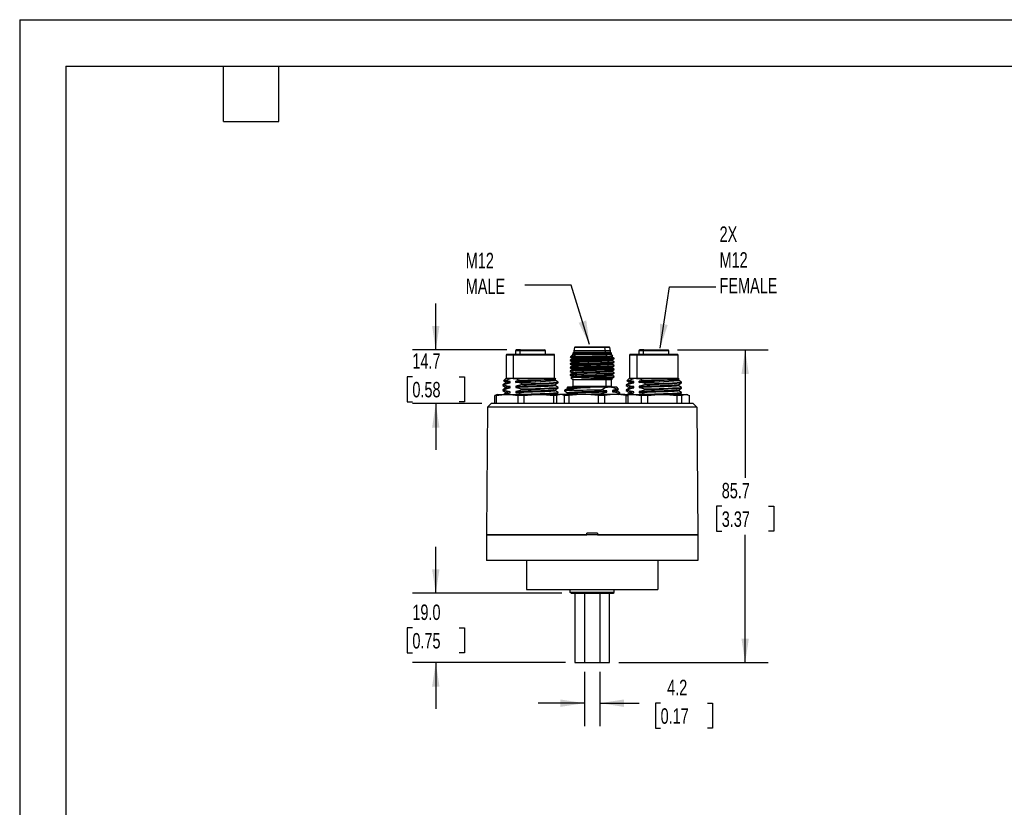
# Model space of a CAD drawing. Header units: millimetres. Extents: x 0 to 559, y 0 to 432.
# Tile 2 of 4: x 0 to 270, y 216 to 432. Entities that reach past the tile are written whole.
import ezdxf

# ---------------------------------------------------------------- set-up
doc = ezdxf.new("R2010")
doc.units = ezdxf.units.MM
doc.header["$LTSCALE"] = 2
doc.linetypes.add('CENTERX2', pattern=[20.32, 12.7, -2.54, 2.54, -2.54])
doc.layers.add('DIMENSIONS', color=140, linetype='Continuous', lineweight=25)
doc.layers.add('TEXT', color=140, linetype='Continuous', lineweight=25)
doc.styles.add('SLDTEXTSTYLE0', font='TXT', dxfattribs={"width": 0.7})
doc.dimstyles.new('SLDDIMSTYLE10', dxfattribs={"dimtxt": 0.18, "dimasz": 6.604, "dimexe": 0, "dimexo": 0.0625, "dimgap": 0, "dimtad": 0, "dimtih": 1, "dimtoh": 1, "dimdec": 0, "dimrnd": 1e-09, "dimzin": 0, "dimdsep": 46, "dimtxsty": 'Standard', "dimsah": 1, "dimcen": 0.09, "dimadec": 0, "dimazin": 0, "dimtfac": 6.604, "dimtdec": 0, "dimtofl": 0, "dimtmove": 0, "dimatfit": 3, "dimfxl": 0, "dimfrac": 2, "dimtolj": 1, "dimtzin": 0, "dimarcsym": 0})
doc.dimstyles.new('SLDDIMSTYLE6', dxfattribs={"dimtxt": 4.316016, "dimasz": 6.604, "dimexe": 0, "dimexo": 0.0625, "dimgap": 1.079004, "dimtad": 0, "dimtih": 1, "dimtoh": 1, "dimdec": 1, "dimrnd": 1e-09, "dimzin": 4, "dimdsep": 46, "dimtxsty": 'SLDTEXTSTYLE0', "dimsah": 1, "dimcen": 0.09, "dimadec": 0, "dimazin": 1, "dimtfac": 1, "dimtdec": 1, "dimtmove": 0, "dimatfit": 0, "dimfxl": 0, "dimfrac": 2, "dimtolj": 1, "dimtzin": 12, "dimarcsym": 0})
doc.dimstyles.new('SLDDIMSTYLE7', dxfattribs={"dimtxt": 4.316016, "dimasz": 6.604, "dimexe": 0, "dimexo": 0.0625, "dimgap": 1.079004, "dimtad": 0, "dimtih": 1, "dimtoh": 1, "dimdec": 1, "dimrnd": 1e-09, "dimzin": 12, "dimdsep": 46, "dimtxsty": 'SLDTEXTSTYLE0', "dimsah": 1, "dimcen": 0.09, "dimadec": 0, "dimazin": 3, "dimtfac": 1, "dimtdec": 1, "dimtmove": 0, "dimatfit": 0, "dimfxl": 0, "dimfrac": 2, "dimtolj": 1, "dimtzin": 12, "dimarcsym": 0})
doc.dimstyles.new('SLDDIMSTYLE9', dxfattribs={"dimtxt": 4.316016, "dimasz": 6.604, "dimexe": 0, "dimexo": 0.0625, "dimgap": 1.079004, "dimtad": 0, "dimtih": 1, "dimtoh": 1, "dimdec": 1, "dimrnd": 1e-09, "dimzin": 12, "dimdsep": 46, "dimtxsty": 'SLDTEXTSTYLE0', "dimsah": 1, "dimcen": 0.09, "dimadec": 0, "dimazin": 3, "dimtfac": 1, "dimtdec": 1, "dimtofl": 0, "dimtmove": 0, "dimatfit": 3, "dimfxl": 0, "dimfrac": 2, "dimtolj": 1, "dimtzin": 12, "dimarcsym": 0})

# ---------------------------------------------------------------- blocks, each defined once
blk = doc.blocks.new('_D_11')
at = {"layer": 'DIMENSIONS'}
for p, q in [((114.15, 341.27), (114.15, 353.97)), ((133.68, 341.27), (107.8, 341.27)), ((107.74, 333.92), (106.29, 333.92)), ((106.29, 333.92), (106.29, 327.06)), ((120.57, 333.92), (122.01, 333.92)), ((122.01, 333.92), (122.01, 327.06)), ((106.29, 327.06), (107.74, 327.06)), ((122.01, 327.06), (120.57, 327.06)), ((126.76, 326.57), (107.8, 326.57)), ((114.15, 326.57), (114.15, 313.87))]:
    blk.add_line(p, q, dxfattribs=at)
for points in [[(114.15, 341.27), (115.17, 347.87), (113.14, 347.87)], [(114.15, 326.57), (113.14, 319.97), (115.17, 319.97)]]:
    blk.add_solid(points, dxfattribs=at)
at = {"layer": 'DIMENSIONS', "char_height": 4.233, "attachment_point": 1, "style": 'SLDTEXTSTYLE0'}
for s, insert in [('14.7', (107.74, 340.34)), ('0.58', (107.74, 332.52))]:
    blk.add_mtext(s, dxfattribs=dict(at, insert=insert))
blk = doc.blocks.new('_D_12')
at = {"layer": 'DIMENSIONS'}
for p, q in [((154.93, 253.03), (154.93, 238.1)), ((159.18, 253.03), (159.18, 238.1)), ((154.93, 244.45), (142.23, 244.45)), ((159.18, 244.45), (169.99, 244.45)), ((175.83, 244.45), (174.39, 244.45)), ((174.39, 244.45), (174.39, 237.59)), ((188.66, 244.45), (190.11, 244.45)), ((190.11, 244.45), (190.11, 237.59)), ((174.39, 237.59), (175.83, 237.59)), ((190.11, 237.59), (188.66, 237.59))]:
    blk.add_line(p, q, dxfattribs=at)
for points in [[(154.93, 244.45), (148.32, 245.46), (148.32, 243.43)], [(159.18, 244.45), (165.78, 243.43), (165.78, 245.46)]]:
    blk.add_solid(points, dxfattribs=at)
at = {"layer": 'DIMENSIONS', "char_height": 4.233, "attachment_point": 1, "style": 'SLDTEXTSTYLE0'}
for s, insert in [('4.2', (177.63, 250.87)), ('0.17', (175.83, 243.04))]:
    blk.add_mtext(s, dxfattribs=dict(at, insert=insert))
blk = doc.blocks.new('_D_13')
at = {"layer": 'DIMENSIONS'}
for p, q in [((114.15, 274.57), (114.15, 287.27)), ((148.71, 274.57), (107.8, 274.57)), ((107.74, 265.07), (106.29, 265.07)), ((106.29, 265.07), (106.29, 258.21)), ((120.57, 265.07), (122.01, 265.07)), ((122.01, 265.07), (122.01, 258.21)), ((106.29, 258.21), (107.74, 258.21)), ((122.01, 258.21), (120.57, 258.21)), ((149.75, 255.57), (107.8, 255.57)), ((114.15, 255.57), (114.15, 242.87))]:
    blk.add_line(p, q, dxfattribs=at)
for points in [[(114.15, 274.57), (115.17, 281.17), (113.14, 281.17)], [(114.15, 255.57), (113.14, 248.97), (115.17, 248.97)]]:
    blk.add_solid(points, dxfattribs=at)
at = {"layer": 'DIMENSIONS', "char_height": 4.233, "attachment_point": 1, "style": 'SLDTEXTSTYLE0'}
for s, insert in [('19.0', (107.74, 271.49)), ('0.75', (107.74, 263.67))]:
    blk.add_mtext(s, dxfattribs=dict(at, insert=insert))
blk = doc.blocks.new('_D_14')
at = {"layer": 'DIMENSIONS'}
for p, q in [((180.43, 341.27), (205.38, 341.27)), ((199.03, 341.27), (199.03, 306.25)), ((192.61, 298.42), (191.16, 298.42)), ((191.16, 298.42), (191.16, 291.56)), ((205.44, 298.42), (206.89, 298.42)), ((206.89, 298.42), (206.89, 291.56)), ((191.16, 291.56), (192.61, 291.56)), ((199.03, 255.57), (199.03, 290.59)), ((206.89, 291.56), (205.44, 291.56)), ((164.35, 255.57), (205.38, 255.57))]:
    blk.add_line(p, q, dxfattribs=at)
for points in [[(199.03, 341.27), (198.01, 334.67), (200.04, 334.67)], [(199.03, 255.57), (200.04, 262.17), (198.01, 262.17)]]:
    blk.add_solid(points, dxfattribs=at)
at = {"layer": 'DIMENSIONS', "char_height": 4.233, "attachment_point": 1, "style": 'SLDTEXTSTYLE0'}
for s, insert in [('85.7', (192.61, 304.84)), ('3.37', (192.61, 297.02))]:
    blk.add_mtext(s, dxfattribs=dict(at, insert=insert))

msp = doc.modelspace()

# ---------------------------------------------------------------- linework, layer by layer
at = {"color": 7, "linetype": 'Continuous'}
for q in [(0.0049, 0.0053), (558.8049, 431.8053)]:
    msp.add_line((0.0049, 431.8053), q, dxfattribs=at)
for p, q in [((136.0168, 341.0704), (136.0168, 340.0704)), ((137.2177, 341.0704), (136.0168, 341.0704)), ((137.3617, 341.2704), (136.2329, 341.2704)), ((144.2168, 341.0704), (137.2177, 341.0704)), ((137.2177, 341.0704), (137.2177, 340.0704)), ((137.3617, 341.2704), (144.0118, 341.2704)), ((144.2168, 340.0704), (144.2168, 341.0704)), ((151.7521, 340.3704), (151.7521, 340.0704)), ((153.3044, 340.3704), (151.7521, 340.3704)), ((153.4459, 340.5704), (151.9521, 340.5704)), ((152.2002, 341.9053), (152.0521, 341.0704)), ((152.0521, 341.0704), (152.0521, 340.5704)), ((160.5876, 341.0704), (152.0521, 341.0704)), ((153.6213, 341.9053), (152.2002, 341.9053)), ((153.7605, 342.0704), (152.3971, 342.0704)), ((160.7998, 340.3704), (153.3044, 340.3704)), ((162.1521, 340.5704), (153.4459, 340.5704)), ((160.4829, 341.9053), (153.6213, 341.9053)), ((161.7071, 342.0704), (153.7605, 342.0704)), ((160.4829, 341.9053), (160.5876, 341.0704)), ((161.904, 341.9053), (160.4829, 341.9053)), ((160.5876, 341.0704), (160.5876, 340.5704)), ((162.0521, 341.0704), (160.5876, 341.0704)), ((160.7998, 340.3704), (160.7998, 340.0704)), ((162.3521, 340.3704), (160.7998, 340.3704)), ((162.0521, 341.0704), (161.904, 341.9053)), ((162.0521, 340.5704), (162.0521, 341.0704)), ((162.3521, 340.0704), (162.3521, 340.3704)), ((169.8874, 341.0704), (169.8874, 340.0704)), ((171.0883, 341.0704), (169.8874, 341.0704)), ((171.2323, 341.2704), (170.1035, 341.2704)), ((178.0874, 341.0704), (171.0883, 341.0704)), ((171.0883, 341.0704), (171.0883, 340.0704)), ((171.2323, 341.2704), (177.8824, 341.2704)), ((178.0874, 340.0704), (178.0874, 341.0704)), ((133.4668, 339.8704), (133.4668, 333.5704)), ((135.4145, 339.8704), (133.4668, 339.8704)), ((135.556, 340.0704), (133.6668, 340.0704)), ((135.4145, 339.8704), (135.4145, 333.5704)), ((146.7668, 339.8704), (135.4145, 339.8704)), ((146.5668, 340.0704), (135.556, 340.0704)), ((146.7668, 333.5704), (146.7668, 339.8704)), ((151.0521, 338.5078), (151.0521, 338.3829)), ((151.3873, 339.7055), (151.0762, 339.3945)), ((151.5984, 339.8182), (151.3851, 339.6947)), ((151.7521, 340.0704), (151.5934, 339.9117)), ((151.5934, 338.0719), (151.5934, 337.8243)), ((151.5936, 339.9117), (151.5936, 339.819)), ((151.5936, 339.0719), (151.5936, 338.8242)), ((160.7998, 340.0704), (151.7521, 340.0704)), ((153.1923, 338.9453), (152.8095, 338.6328)), ((152.8711, 339.4576), (153.1923, 339.1953)), ((153.1924, 339.1954), (153.1924, 338.9453)), ((160.7998, 340.0704), (161.121, 339.6161)), ((162.3521, 340.0704), (160.7998, 340.0704)), ((161.2947, 338.8828), (161.2947, 338.7579)), ((161.2947, 337.8829), (161.2947, 337.7579)), ((162.7272, 339.6953), (162.3521, 340.0704)), ((162.5017, 339.5611), (162.7111, 339.6821)), ((162.5106, 339.3189), (162.5106, 339.5663)), ((163.0483, 339.0135), (162.5106, 339.3243)), ((162.5107, 338.3187), (162.5107, 338.5665)), ((163.0521, 338.8829), (163.0521, 339.0078)), ((163.0521, 337.8829), (163.0521, 338.0079)), ((167.3374, 339.8704), (167.3374, 333.5704)), ((169.2852, 339.8704), (167.3374, 339.8704)), ((169.4266, 340.0704), (167.5374, 340.0704)), ((169.2852, 339.8704), (169.2852, 333.5704)), ((180.6374, 339.8704), (169.2852, 339.8704)), ((180.4374, 340.0704), (169.4266, 340.0704)), ((180.6374, 333.5704), (180.6374, 339.8704)), ((151.0521, 337.5078), (151.0521, 337.3829)), ((151.0521, 336.5078), (151.0521, 336.3829)), ((151.0521, 335.5079), (151.0521, 335.3829)), ((151.5934, 336.072), (151.5934, 335.8244)), ((151.5934, 335.0718), (151.5934, 334.8241)), ((151.5936, 337.0719), (151.5936, 336.8243)), ((161.2947, 336.8828), (161.2947, 336.7579)), ((161.2947, 335.8829), (161.2947, 335.7579)), ((162.5106, 336.3188), (162.5106, 336.5664)), ((162.5107, 337.3189), (162.5107, 337.5663)), ((162.5108, 335.3188), (162.5108, 335.5664)), ((163.0521, 336.8829), (163.0521, 337.0078)), ((163.0521, 335.8829), (163.0521, 336.0079)), ((163.0521, 334.8829), (163.0521, 335.0077)), ((133.4668, 333.5704), (132.7331, 332.8367)), ((132.738, 332.8199), (133.28, 332.5065)), ((133.28, 332.5151), (133.28, 332.1668)), ((134.5759, 332.6534), (133.3155, 332.8862)), ((133.4668, 333.5704), (135.4145, 333.5704)), ((134.5759, 332.3008), (134.5759, 332.6534)), ((135.4145, 333.5704), (135.3438, 333.4704)), ((135.4145, 333.5704), (146.7668, 333.5704)), ((136.3016, 332.7612), (136.1116, 332.7223)), ((136.1116, 332.3724), (136.1116, 332.7223)), ((137.166, 332.9953), (136.3016, 332.7612)), ((147.0501, 333.2871), (146.7668, 333.5704)), ((146.9404, 333.2039), (147.05, 333.2672)), ((146.9536, 332.8654), (146.9536, 333.2179)), ((147.7111, 332.4338), (146.9536, 332.8717)), ((147.7168, 332.2485), (147.7168, 332.4247)), ((151.0521, 334.5077), (151.0521, 334.3829)), ((151.2186, 333.6039), (151.7521, 333.0704)), ((151.5934, 334.0719), (151.5934, 333.8242)), ((151.7521, 333.0704), (151.7521, 331.3704)), ((160.7998, 333.0704), (151.7521, 333.0704)), ((160.7998, 333.0704), (160.912, 333.2291)), ((160.7998, 333.0704), (160.7998, 331.3704)), ((162.3521, 333.0704), (160.7998, 333.0704)), ((161.6375, 333.229), (160.912, 333.2291)), ((161.2738, 333.7408), (161.6145, 333.7704)), ((161.2738, 333.7408), (161.2947, 333.7704)), ((161.2947, 334.8827), (161.2947, 334.7579)), ((161.2947, 333.8827), (161.2947, 333.7704)), ((162.3521, 333.0704), (162.5592, 333.2775)), ((162.3521, 331.3704), (162.3521, 333.0704)), ((162.5108, 334.3189), (162.5108, 334.5664)), ((162.5108, 333.3187), (162.5108, 333.5664)), ((162.5538, 333.2996), (162.5108, 333.3244)), ((163.0521, 333.8829), (163.0521, 334.0077)), ((167.3374, 333.5704), (166.6038, 332.8367)), ((166.6086, 332.8199), (167.1506, 332.5065)), ((167.1506, 332.5151), (167.1506, 332.1668)), ((168.4465, 332.6534), (167.1861, 332.8862)), ((167.3374, 333.5704), (169.2852, 333.5704)), ((168.4465, 332.3008), (168.4465, 332.6534)), ((169.2852, 333.5704), (169.2144, 333.4704)), ((169.2852, 333.5704), (180.6374, 333.5704)), ((170.1722, 332.7612), (169.9822, 332.7223)), ((169.9822, 332.3724), (169.9822, 332.7223)), ((171.0366, 332.9953), (170.1722, 332.7612)), ((180.9207, 333.2871), (180.6374, 333.5704)), ((180.8111, 333.2039), (180.9206, 333.2672)), ((180.8242, 332.8654), (180.8242, 333.2179)), ((181.5817, 332.4338), (180.8242, 332.8717)), ((181.5874, 332.2485), (181.5874, 332.4247)), ((132.5168, 331.7198), (132.5168, 331.5435)), ((132.5168, 330.3098), (132.5168, 330.1335)), ((132.5302, 331.7198), (132.5213, 331.7275)), ((132.5302, 330.3098), (132.5213, 330.3175)), ((132.5219, 330.1248), (133.28, 329.6865)), ((132.5221, 331.5348), (133.2801, 331.0965)), ((133.296, 332.176), (132.5225, 331.7288)), ((133.296, 330.766), (132.5225, 330.3188)), ((132.8743, 331.6126), (132.8743, 331.7889)), ((132.8743, 330.2026), (132.8743, 330.3788)), ((133.28, 329.6951), (133.28, 329.3457)), ((133.2801, 331.1051), (133.2801, 330.7568)), ((134.5759, 330.8908), (134.5759, 331.2433)), ((134.5759, 329.4808), (134.5759, 329.8334)), ((136.1118, 331.3149), (136.1118, 330.9624)), ((136.1118, 329.905), (136.1118, 329.5524)), ((137.8134, 332.0031), (137.8134, 331.8269)), ((137.8134, 330.5931), (137.8134, 330.4169)), ((146.9381, 331.7926), (147.7116, 332.2398)), ((146.9381, 330.3826), (147.7117, 330.8298)), ((146.9535, 330.0433), (146.9535, 330.3915)), ((147.711, 329.6138), (146.9535, 330.0518)), ((146.9536, 331.4533), (146.9536, 331.8015)), ((147.711, 331.0238), (146.9536, 331.4618)), ((147.7168, 330.8385), (147.7168, 331.0148)), ((147.7168, 329.4284), (147.7168, 329.6047)), ((150.2231, 330.66), (149.4499, 330.2127)), ((149.4521, 330.2247), (149.4521, 330.0336)), ((149.4579, 330.0248), (150.2153, 329.5869)), ((149.4606, 330.2204), (151.6781, 330.2204)), ((149.4676, 330.2154), (149.4606, 330.2204)), ((150.2153, 331.0052), (150.2153, 330.6554)), ((150.2153, 329.5951), (150.2153, 329.2468)), ((150.3021, 331.0704), (150.2316, 330.9999)), ((161.8251, 331.0704), (150.3021, 331.0704)), ((151.9385, 330.2206), (151.6781, 330.2204)), ((151.7521, 331.3704), (153.3044, 331.3704)), ((153.3044, 331.3704), (160.7998, 331.3704)), ((160.7998, 331.3704), (162.3521, 331.3704)), ((161.0571, 329.7333), (161.0571, 330.086)), ((163.8021, 331.0704), (161.8251, 331.0704)), ((163.8393, 330.4939), (162.593, 330.1576)), ((162.593, 330.1576), (162.593, 329.8049)), ((164.3126, 330.5599), (163.8021, 331.0704)), ((163.8736, 330.283), (164.3129, 330.537)), ((163.8888, 329.9432), (163.8888, 330.2918)), ((164.6468, 329.5135), (163.8888, 329.9518)), ((166.3874, 331.7198), (166.3874, 331.5435)), ((166.3874, 330.3098), (166.3874, 330.1335)), ((166.4008, 331.7198), (166.392, 331.7275)), ((166.4008, 330.3098), (166.392, 330.3175)), ((166.3926, 330.1248), (167.1507, 329.6865)), ((166.3927, 331.5348), (167.1507, 331.0965)), ((167.1666, 332.176), (166.3932, 331.7288)), ((167.1667, 330.766), (166.3932, 330.3188)), ((166.7449, 331.6126), (166.7449, 331.7889)), ((166.7449, 330.2026), (166.7449, 330.3788)), ((167.1507, 331.1051), (167.1507, 330.7568)), ((167.1507, 329.6951), (167.1507, 329.3457)), ((168.4465, 330.8908), (168.4465, 331.2433)), ((168.4465, 329.4808), (168.4465, 329.8334)), ((169.9824, 331.3149), (169.9824, 330.9624)), ((169.9824, 329.905), (169.9824, 329.5524)), ((171.684, 332.0031), (171.684, 331.8269)), ((171.684, 330.5931), (171.684, 330.4169)), ((180.8087, 331.7926), (181.5822, 332.2398)), ((180.8087, 330.3826), (181.5823, 330.8298)), ((180.8241, 330.0433), (180.8241, 330.3915)), ((181.5816, 329.6138), (180.8241, 330.0518)), ((180.8242, 331.4533), (180.8242, 331.8015)), ((181.5817, 331.0238), (180.8242, 331.4618)), ((181.5874, 330.8385), (181.5874, 331.0148)), ((181.5874, 329.4284), (181.5874, 329.6047)), ((130.7993, 328.9784), (130.3253, 328.8158)), ((130.7526, 328.8158), (130.3253, 328.8158)), ((130.3253, 326.5704), (130.3253, 328.8158)), ((130.7526, 328.8158), (130.7526, 326.5704)), ((131.1168, 329.0704), (130.7976, 328.9849)), ((131.1168, 329.0704), (133.7528, 329.0704)), ((133.3057, 329.3605), (132.8287, 329.0846)), ((133.1297, 329.0704), (134.5759, 329.4808)), ((133.7528, 329.0704), (142.4462, 329.0704)), ((138.3478, 328.8158), (136.753, 328.8158)), ((136.753, 326.5704), (136.753, 328.8158)), ((137.8134, 329.1831), (137.8134, 329.0704)), ((138.3478, 328.8158), (138.3478, 326.5704)), ((142.4462, 329.0704), (148.0521, 329.0704)), ((146.5445, 326.5704), (146.5445, 328.8158)), ((147.2838, 328.8158), (146.5445, 328.8158)), ((147.141, 329.3406), (146.7084, 329.0704)), ((147.0871, 329.0592), (147.7048, 329.4164)), ((147.2606, 328.8158), (147.2606, 326.5704)), ((148.0521, 329.0704), (147.7325, 328.9847)), ((148.3588, 329.0704), (148.0521, 329.0704)), ((154.7227, 329.0704), (148.3588, 329.0704)), ((150.6244, 328.8158), (149.4569, 328.8158)), ((149.4569, 326.5704), (149.4569, 328.8158)), ((150.2307, 329.2557), (149.9187, 329.0753)), ((150.6244, 328.8158), (150.6244, 326.5704)), ((163.4161, 329.0704), (154.7227, 329.0704)), ((158.8211, 326.5704), (158.8211, 328.8158)), ((160.4159, 328.8158), (158.8211, 328.8158)), ((159.3555, 329.0704), (159.3555, 329.2213)), ((160.4159, 328.8158), (160.4159, 326.5704)), ((166.0521, 329.0704), (163.4161, 329.0704)), ((164.2946, 329.2595), (163.8011, 329.0704)), ((164.1515, 329.0663), (164.6245, 329.341)), ((164.2946, 329.4356), (164.2946, 329.2595)), ((164.6521, 329.3286), (164.6521, 329.5047)), ((166.3717, 328.9847), (166.0521, 329.0704)), ((166.0521, 329.0704), (167.6235, 329.0704)), ((166.2733, 329.0111), (167.6235, 329.0704)), ((166.3695, 328.9766), (166.8436, 328.8158)), ((166.4163, 326.5704), (166.4163, 328.8158)), ((166.4163, 328.8158), (166.8436, 328.8158)), ((167.1763, 329.3605), (166.6993, 329.0846)), ((166.8436, 328.8158), (166.8436, 326.5704)), ((167.0003, 329.0704), (168.4465, 329.4808)), ((167.6235, 329.0704), (176.3168, 329.0704)), ((172.2184, 328.8158), (170.6237, 328.8158)), ((170.6237, 326.5704), (170.6237, 328.8158)), ((171.684, 329.1831), (171.684, 329.0704)), ((172.2184, 328.8158), (172.2184, 326.5704)), ((176.3168, 329.0704), (182.6807, 329.0704)), ((180.4151, 326.5704), (180.4151, 328.8158)), ((181.5826, 328.8158), (180.4151, 328.8158)), ((181.0116, 329.3406), (180.579, 329.0704)), ((180.9577, 329.0592), (181.5754, 329.4164)), ((181.5826, 328.8158), (181.5826, 326.5704)), ((182.6807, 329.0704), (182.9874, 329.0704)), ((183.3066, 328.9849), (182.9874, 329.0704)), ((183.7789, 326.5704), (183.7789, 328.8158)), ((128.2965, 325.5704), (128.0556, 291.0704)), ((129.3034, 326.5704), (128.2965, 325.5704)), ((185.8078, 325.5704), (128.2965, 325.5704)), ((184.8008, 326.5704), (129.3034, 326.5704)), ((184.8008, 326.5704), (185.8078, 325.5704)), ((185.8078, 325.5704), (186.0521, 290.5704)), ((128.0521, 290.5704), (128.0521, 283.5704)), ((186.0521, 290.5704), (128.0521, 290.5704)), ((128.0556, 291.0704), (128.0944, 291.0704)), ((128.0944, 291.0704), (128.0909, 290.5704)), ((128.0909, 290.5704), (155.5521, 290.5704)), ((158.5521, 291.0704), (155.5521, 291.0704)), ((155.5521, 290.5704), (155.5521, 291.0704)), ((158.5521, 291.0704), (158.5521, 290.5704)), ((158.5521, 290.5704), (186.0521, 290.5704)), ((186.0521, 290.5704), (186.0521, 283.5704)), ((186.0521, 283.5704), (128.0521, 283.5704)), ((139.0521, 283.5704), (139.0521, 275.5704)), ((175.0521, 283.5704), (175.0521, 275.5704)), ((139.0521, 275.5704), (175.0521, 275.5704)), ((151.0521, 274.7704), (151.0521, 275.5704)), ((163.0521, 274.7704), (163.0521, 275.5704)), ((163.0521, 274.7704), (151.0521, 274.7704)), ((151.2521, 274.5704), (151.0521, 274.7704)), ((151.2521, 274.5704), (162.8521, 274.5704)), ((152.2896, 274.5704), (152.2896, 255.5704)), ((154.9278, 274.5704), (154.9278, 255.5704)), ((159.1764, 274.5704), (159.1764, 255.5704)), ((161.8146, 255.5704), (161.8146, 274.5704)), ((162.8521, 274.5704), (163.0521, 274.7704)), ((152.2896, 255.5704), (154.9278, 255.5704)), ((154.9278, 255.5704), (159.1764, 255.5704)), ((159.1764, 255.5704), (161.8146, 255.5704))]:
    msp.add_line(p, q)
at = {"flags": 128}
for points in [[(151.0501, 339.3818), (151.3242, 339.2233), (151.5936, 339.0675)], [(151.0836, 338.3744), (151.0521, 338.3829), (151.1674, 338.4142), (151.5088, 338.4454), (152.0633, 338.4767), (152.8095, 338.5079)], [(151.6017, 337.8291), (151.3274, 337.6705), (151.0531, 337.512)], [(151.0573, 338.3764), (151.3316, 338.2178), (151.5934, 338.0665)], [(151.6075, 338.8323), (151.3335, 338.6738), (151.0593, 338.5153)], [(152.4667, 339.9116), (151.9904, 339.8814), (151.6959, 339.8512), (151.5935, 339.821), (151.5952, 339.8205)], [(162.4982, 338.5636), (162.4058, 338.5391), (162.1449, 338.5118), (161.7341, 338.4845), (161.1854, 338.4571), (160.5149, 338.4298), (159.7427, 338.4024), (158.891, 338.3751), (157.9853, 338.3477), (157.0521, 338.3204), (156.1189, 338.293), (155.2132, 338.2657), (154.3615, 338.2384), (153.5893, 338.211), (152.9187, 338.1837), (152.3702, 338.1563), (151.9591, 338.129), (151.6985, 338.1016), (151.595, 338.0743), (151.6033, 338.0704)], [(151.6119, 339.9117), (151.6046, 339.9117), (151.7419, 339.9117), (152.032, 339.9117), (152.4666, 339.9117)], [(162.501, 338.3203), (162.509, 338.3165), (162.4058, 338.2891), (162.1449, 338.2618), (161.7341, 338.2345), (161.1854, 338.2071), (160.5149, 338.1798), (159.7427, 338.1524), (158.891, 338.1251), (157.9853, 338.0977), (157.0521, 338.0704), (156.1189, 338.043), (155.2132, 338.0157), (154.3615, 337.9884), (153.5893, 337.961), (152.9187, 337.9337), (152.3702, 337.9063), (151.9591, 337.879), (151.6985, 337.8516), (151.6058, 337.8271)], [(161.2947, 338.8828), (160.3855, 338.8516), (159.3482, 338.8203), (158.2226, 338.7891), (157.0521, 338.7578), (155.8816, 338.7266), (154.756, 338.6953), (153.7187, 338.6641), (152.8095, 338.6328)], [(161.2947, 338.7579), (160.3855, 338.7267), (159.3482, 338.6954), (158.2226, 338.6642), (157.0521, 338.6329), (155.8816, 338.6017), (154.756, 338.5704), (153.7187, 338.5392), (152.8095, 338.5079)], [(152.8095, 337.6328), (153.7187, 337.6641), (154.756, 337.6954), (155.8816, 337.7266), (157.0521, 337.7579), (158.2226, 337.7891), (159.3482, 337.8204), (160.3855, 337.8516), (161.2947, 337.8829)], [(152.8095, 337.5079), (153.7187, 337.5392), (154.756, 337.5704), (155.8816, 337.6017), (157.0521, 337.6329), (158.2226, 337.6642), (159.3482, 337.6954), (160.3855, 337.7267), (161.2947, 337.7579)], [(161.121, 339.6161), (160.26, 339.5963), (159.2693, 339.5765), (158.1863, 339.5566), (157.0521, 339.5368), (155.9102, 339.517), (154.8045, 339.4972), (153.7781, 339.4774), (152.8711, 339.4576)], [(162.4868, 339.3204), (162.4936, 339.3077), (162.314, 339.2775), (161.946, 339.2473), (161.402, 339.2171), (160.7021, 339.1869), (159.8711, 339.1567), (158.939, 339.1265), (157.9392, 339.0963), (156.9074, 339.0661), (155.881, 339.0359), (154.8965, 339.0057), (153.9895, 338.9755), (153.1923, 338.9453)], [(163.0239, 339.0155), (163.0521, 339.0078), (162.9368, 338.9766), (162.5954, 338.9453), (162.0409, 338.9141), (161.2947, 338.8828)], [(161.2947, 337.8829), (162.0409, 337.9141), (162.5954, 337.9454), (162.9368, 337.9766), (163.0521, 338.0079), (163.0208, 338.0164)], [(162.5015, 337.561), (162.7758, 337.7196), (163.0502, 337.8781)], [(162.5023, 338.5616), (162.7766, 338.7202), (163.0509, 338.8788)], [(163.047, 338.0144), (162.7728, 338.1729), (162.5107, 338.3244)], [(151.0796, 337.3755), (151.0521, 337.3829), (151.1674, 337.4142), (151.5088, 337.4454), (152.0633, 337.4767), (152.8095, 337.5079)], [(151.0748, 336.3767), (151.0521, 336.3829), (151.1674, 336.4142), (151.5088, 336.4454), (152.0633, 336.4767), (152.8095, 336.5079)], [(152.8095, 335.5079), (152.0633, 335.4766), (151.5088, 335.4454), (151.1674, 335.4141), (151.0521, 335.3829), (151.0806, 335.3752)], [(151.6018, 336.8291), (151.3276, 336.6705), (151.0533, 336.512)], [(151.0533, 336.3787), (151.3276, 336.2202), (151.5934, 336.0665)], [(151.6036, 335.8303), (151.3636, 335.6916), (151.0551, 335.5133)], [(151.0554, 337.3774), (151.3639, 337.1991), (151.5936, 337.0663)], [(151.0558, 335.3771), (151.3301, 335.2186), (151.5934, 335.0664)], [(162.4867, 336.5622), (162.4304, 336.5431), (162.1916, 336.5157), (161.8016, 336.4884), (161.2717, 336.461), (160.6175, 336.4337), (159.8584, 336.4063), (159.0166, 336.379), (158.1171, 336.3516), (157.1861, 336.3243), (156.2512, 336.297), (155.3399, 336.2696), (154.4789, 336.2423), (153.6938, 336.2149), (153.0075, 336.1876), (152.4405, 336.1602), (152.0089, 336.1329), (151.7262, 336.1056), (151.6, 336.0782), (151.6098, 336.0705)], [(162.5106, 336.3204), (162.5106, 336.3204), (162.4304, 336.293), (162.1916, 336.2657), (161.8016, 336.2383), (161.2717, 336.211), (160.6175, 336.1836), (159.8584, 336.1563), (159.0166, 336.129), (158.1171, 336.1016), (157.1861, 336.0743), (156.2512, 336.0469), (155.3398, 336.0196), (154.4789, 335.9922), (153.6938, 335.9649), (153.0075, 335.9376), (152.4404, 335.9102), (152.0089, 335.8829), (151.7262, 335.8555), (151.6009, 335.8284)], [(151.621, 335.0703), (151.6011, 335.0788), (151.8294, 335.1173), (152.3624, 335.1559), (153.169, 335.1944), (154.2021, 335.2329), (155.4015, 335.2715), (156.6972, 335.31), (158.0136, 335.3486), (159.2739, 335.3871), (160.4046, 335.4256), (161.3397, 335.4642), (162.0247, 335.5027), (162.4196, 335.5412), (162.4654, 335.5628)], [(162.48, 335.3203), (162.4909, 335.3067), (162.2633, 335.272), (161.7889, 335.2374), (161.0921, 335.2028), (160.2039, 335.1681), (159.1678, 335.1335), (158.0315, 335.0989), (156.8491, 335.0643), (155.6765, 335.0296), (154.5683, 334.995), (153.5779, 334.9604), (152.7506, 334.9257), (152.1268, 334.8911), (151.7347, 334.8565), (151.6136, 334.8267)], [(162.491, 337.3205), (162.4845, 337.3048), (162.3129, 337.2774), (161.9867, 337.2501), (161.5149, 337.2227), (160.912, 337.1954), (160.1952, 337.168), (159.386, 337.1407), (158.508, 337.1133), (157.5871, 337.086), (156.6506, 337.0587), (155.7257, 337.0313), (154.8401, 337.004), (154.0194, 336.9766), (153.2882, 336.9493), (152.6677, 336.9219), (152.1764, 336.8946), (151.8285, 336.8672), (151.6345, 336.8399), (151.6185, 336.8271)], [(152.8095, 336.6328), (153.7187, 336.6641), (154.756, 336.6953), (155.8816, 336.7266), (157.0521, 336.7578), (158.2226, 336.7891), (159.3482, 336.8203), (160.3855, 336.8516), (161.2947, 336.8828)], [(152.8095, 336.5079), (153.7187, 336.5392), (154.756, 336.5704), (155.8816, 336.6017), (157.0521, 336.6329), (158.2226, 336.6642), (159.3482, 336.6954), (160.3855, 336.7267), (161.2947, 336.7579)], [(161.2947, 335.8829), (160.3855, 335.8516), (159.3482, 335.8204), (158.2226, 335.7891), (157.0521, 335.7579), (155.8816, 335.7266), (154.756, 335.6954), (153.7187, 335.6641), (152.8095, 335.6329)], [(161.2947, 335.7579), (160.3855, 335.7266), (159.3482, 335.6954), (158.2226, 335.6641), (157.0521, 335.6329), (155.8816, 335.6016), (154.756, 335.5704), (153.7187, 335.5391), (152.8095, 335.5079)], [(161.2947, 336.8828), (162.0409, 336.9141), (162.5954, 336.9453), (162.9368, 336.9766), (163.0521, 337.0078), (163.0203, 337.0165)], [(163.0242, 336.0154), (163.0521, 336.0079), (162.9368, 335.9766), (162.5954, 335.9454), (162.0409, 335.9141), (161.2947, 335.8829)], [(161.2947, 334.8827), (162.0409, 334.914), (162.5954, 334.9452), (162.9368, 334.9765), (163.0521, 335.0077), (163.0231, 335.0156)], [(162.5001, 336.5603), (162.7743, 336.7188), (163.0487, 336.8774)], [(162.5014, 335.561), (162.7756, 335.7195), (163.0498, 335.878)], [(163.0487, 336.0134), (162.7743, 336.172), (162.5106, 336.3244)], [(163.0466, 337.0145), (162.7723, 337.1731), (162.5107, 337.3242)], [(163.0483, 335.0135), (162.774, 335.1721), (162.5108, 335.3242)], [(132.7383, 332.8316), (132.7368, 332.8363), (132.8321, 332.8529), (133.026, 332.8696), (133.3155, 332.8862)], [(132.8743, 331.7889), (133.7501, 332.1026), (134.5759, 332.3008)], [(135.3438, 333.4704), (136.2693, 333.3444), (137.166, 332.9953)], [(137.166, 332.9953), (138.2785, 333.0184), (139.4322, 333.0415), (140.5966, 333.0647), (141.7408, 333.0878), (142.8348, 333.1109), (143.8503, 333.134), (144.7609, 333.1572), (145.5433, 333.1803), (146.1778, 333.2034), (146.6486, 333.2266), (146.9445, 333.2497), (147.0587, 333.2728), (147.0415, 333.2786)], [(151.0798, 334.3754), (151.0521, 334.3829), (151.1674, 334.4141), (151.5088, 334.4454), (152.0633, 334.4766), (152.8095, 334.5079)], [(151.6012, 334.8287), (151.3271, 334.6702), (151.0529, 334.5117)], [(151.0554, 334.3773), (151.3297, 334.2188), (151.5934, 334.0664)], [(151.6068, 333.832), (151.3327, 333.6735), (151.2406, 333.6202)], [(151.6159, 334.0704), (151.598, 334.0769), (151.8106, 334.1154), (152.329, 334.154), (153.123, 334.1925), (154.1462, 334.231), (155.3389, 334.2696), (156.6315, 334.3081), (157.9487, 334.3466), (159.2136, 334.3852), (160.3524, 334.4237), (161.2987, 334.4622), (161.9972, 334.5008), (162.4072, 334.5393), (162.4666, 334.5628)], [(162.4787, 334.3203), (162.4766, 334.3024), (162.2181, 334.2678), (161.7148, 334.2331), (160.9926, 334.1985), (160.0839, 334.1639), (159.0326, 334.1293), (157.8879, 334.0946), (156.7035, 334.06), (155.536, 334.0254), (154.4395, 333.9907), (153.4667, 333.9561), (152.6625, 333.9215), (152.0656, 333.8869), (151.7037, 333.8522), (151.6334, 333.83)], [(152.8095, 334.6327), (153.7187, 334.664), (154.756, 334.6952), (155.8816, 334.7265), (157.0521, 334.7577), (158.2226, 334.789), (159.3482, 334.8202), (160.3855, 334.8515), (161.2947, 334.8827)], [(161.2947, 334.7579), (160.3855, 334.7266), (159.3482, 334.6954), (158.2226, 334.6641), (157.0521, 334.6329), (155.8816, 334.6016), (154.756, 334.5704), (153.7187, 334.5391), (152.8095, 334.5079)], [(157.5229, 333.7703), (156.233, 333.7485), (154.9905, 333.7267), (153.8526, 333.7049), (152.8712, 333.6831)], [(154.0906, 333.2291), (154.8832, 333.2931), (155.7582, 333.357), (156.6914, 333.421), (157.6566, 333.485), (158.6259, 333.5489), (159.5707, 333.6129), (160.4625, 333.6768), (161.2738, 333.7408)], [(160.912, 333.2291), (160.204, 333.2291), (159.4052, 333.2291), (158.5388, 333.2291), (157.6295, 333.2291), (156.7037, 333.2291), (155.7878, 333.2291), (154.9084, 333.2291), (154.0906, 333.2291)], [(161.2947, 333.7704), (160.4828, 333.7704), (159.564, 333.7703), (158.567, 333.7703), (157.5229, 333.7703)], [(161.2947, 333.8827), (162.0409, 333.914), (162.5954, 333.9452), (162.9368, 333.9765), (163.0521, 334.0077), (163.0252, 334.015)], [(161.6145, 333.7704), (161.4388, 333.7704), (161.2947, 333.7704)], [(162.5499, 333.2868), (162.5509, 333.2804), (162.3956, 333.2633), (162.0879, 333.2461), (161.6375, 333.229)], [(162.5007, 333.5605), (162.7748, 333.719), (163.049, 333.8775)], [(162.5012, 334.5609), (162.7754, 334.7194), (163.0496, 334.8779)], [(163.0495, 334.013), (162.7752, 334.1715), (162.5108, 334.3244)], [(166.6089, 332.8316), (166.6075, 332.8363), (166.7028, 332.8529), (166.8967, 332.8696), (167.1861, 332.8862)], [(166.7449, 331.7889), (167.6207, 332.1026), (168.4465, 332.3008)], [(169.2144, 333.4704), (170.14, 333.3444), (171.0367, 332.9953)], [(171.0367, 332.9953), (172.1491, 333.0184), (173.3029, 333.0415), (174.4672, 333.0647), (175.6114, 333.0878), (176.7054, 333.1109), (177.7209, 333.134), (178.6315, 333.1572), (179.4139, 333.1803), (180.0484, 333.2034), (180.5193, 333.2266), (180.8151, 333.2497), (180.9293, 333.2728), (180.9121, 333.2786)], [(132.8743, 331.6126), (132.628, 331.582), (132.5213, 331.5513), (132.5302, 331.5435)], [(132.8743, 330.2026), (132.628, 330.1719), (132.5213, 330.1413), (132.5302, 330.1335)], [(132.5351, 331.7315), (132.628, 331.7582), (132.8743, 331.7889)], [(132.5351, 330.3215), (132.628, 330.3482), (132.8743, 330.3788)], [(134.5759, 331.2433), (133.7449, 331.3697), (132.8743, 331.6126)], [(132.8743, 330.3788), (133.7501, 330.6926), (134.5759, 330.8908)], [(134.5759, 329.8334), (133.7455, 329.9596), (132.8743, 330.2026)], [(137.8134, 331.8269), (136.8675, 331.4922), (136.1118, 331.3149)], [(136.1118, 331.3149), (137.1464, 331.3545), (138.2731, 331.3941), (139.4571, 331.4337), (140.6616, 331.4733), (141.8491, 331.5129), (142.9829, 331.5525), (144.0277, 331.592), (144.9511, 331.6316), (145.7245, 331.6712), (146.3238, 331.7108), (146.7305, 331.7504), (146.9318, 331.79), (146.9304, 331.7952)], [(146.9272, 331.4555), (146.9318, 331.4375), (146.7304, 331.3979), (146.3238, 331.3583), (145.7245, 331.3187), (144.9511, 331.2791), (144.0277, 331.2395), (142.9829, 331.1999), (141.8491, 331.1604), (140.6616, 331.1208), (139.4571, 331.0812), (138.2731, 331.0416), (137.1463, 331.002), (136.1118, 330.9624)], [(136.1118, 330.9624), (136.9424, 330.8361), (137.8134, 330.5931)], [(137.8134, 330.4169), (136.9377, 330.1033), (136.1118, 329.905)], [(136.1118, 329.905), (137.1463, 329.9446), (138.2731, 329.9841), (139.4571, 330.0237), (140.6616, 330.0633), (141.8491, 330.1029), (142.9829, 330.1425), (144.0277, 330.1821), (144.9511, 330.2217), (145.7246, 330.2613), (146.3238, 330.3008), (146.7305, 330.3404), (146.9319, 330.38), (146.9306, 330.3852)], [(146.9272, 330.0454), (146.9319, 330.0275), (146.7305, 329.9879), (146.3238, 329.9483), (145.7245, 329.9087), (144.9511, 329.8691), (144.0277, 329.8295), (142.9829, 329.79), (141.8491, 329.7504), (140.6616, 329.7108), (139.4571, 329.6712), (138.2731, 329.6316), (137.1464, 329.592), (136.1118, 329.5524)], [(136.1118, 329.5524), (136.9425, 329.4261), (137.8134, 329.1831)], [(156.4644, 330.9836), (155.5736, 330.954), (154.7085, 330.9243), (153.884, 330.8947), (153.1147, 330.8651), (152.4137, 330.8355), (151.7935, 330.8059), (151.2644, 330.7763), (150.8361, 330.7467), (150.5156, 330.7171), (150.3089, 330.6875), (150.2191, 330.6579), (150.2197, 330.6573)], [(161.0571, 329.7333), (160.0225, 329.6937), (158.8958, 329.6542), (157.7118, 329.6146), (156.5073, 329.575), (155.3198, 329.5354), (154.186, 329.4958), (153.1412, 329.4562), (152.2178, 329.4166), (151.4444, 329.377), (150.8451, 329.3374), (150.4384, 329.2979), (150.237, 329.2583), (150.2384, 329.253)], [(150.2417, 329.5929), (150.2371, 329.6109), (150.4384, 329.6505), (150.8451, 329.6901), (151.4444, 329.7297), (152.2178, 329.7693), (153.1412, 329.8089), (154.186, 329.8485), (155.3198, 329.888), (156.5073, 329.9276), (157.7118, 329.9672), (158.8958, 330.0068), (160.0225, 330.0464), (161.0571, 330.086)], [(150.2478, 330.9837), (150.2571, 330.9837), (150.5346, 330.9837), (151.0625, 330.9837), (151.8205, 330.9837), (152.7796, 330.9836), (153.9028, 330.9836), (155.147, 330.9836), (156.4644, 330.9836)], [(151.9386, 330.2205), (152.7589, 330.2399), (153.6541, 330.2592), (154.6075, 330.2785), (155.601, 330.2978), (156.6161, 330.3172), (157.6341, 330.3365), (158.6361, 330.3558), (159.6037, 330.3752)], [(159.3555, 329.2213), (160.2311, 329.535), (161.0571, 329.7333)], [(161.0571, 330.086), (160.3429, 330.188), (159.6037, 330.3752)], [(162.593, 329.8049), (163.424, 329.6785), (164.2946, 329.4356)], [(164.3105, 330.5411), (164.3138, 330.5382), (164.1632, 330.5161), (163.8393, 330.4939)], [(166.7449, 331.6126), (166.4986, 331.582), (166.392, 331.5513), (166.4008, 331.5435)], [(166.7449, 330.2026), (166.4986, 330.1719), (166.392, 330.1413), (166.4008, 330.1335)], [(166.4057, 331.7315), (166.4986, 331.7582), (166.7449, 331.7889)], [(166.4057, 330.3215), (166.4986, 330.3482), (166.7449, 330.3788)], [(168.4465, 331.2433), (167.6155, 331.3697), (166.7449, 331.6126)], [(166.7449, 330.3788), (167.6207, 330.6926), (168.4465, 330.8908)], [(168.4465, 329.8334), (167.6161, 329.9596), (166.7449, 330.2026)], [(171.684, 331.8269), (170.7381, 331.4922), (169.9824, 331.3149)], [(169.9824, 331.3149), (171.017, 331.3545), (172.1437, 331.3941), (173.3277, 331.4337), (174.5322, 331.4733), (175.7197, 331.5129), (176.8535, 331.5525), (177.8983, 331.592), (178.8218, 331.6316), (179.5951, 331.6712), (180.1944, 331.7108), (180.6011, 331.7504), (180.8024, 331.79), (180.801, 331.7952)], [(180.7979, 331.4555), (180.8025, 331.4375), (180.6011, 331.3979), (180.1944, 331.3583), (179.5952, 331.3187), (178.8218, 331.2791), (177.8983, 331.2395), (176.8535, 331.1999), (175.7197, 331.1604), (174.5322, 331.1208), (173.3277, 331.0812), (172.1437, 331.0416), (171.017, 331.002), (169.9824, 330.9624)], [(169.9824, 330.9624), (170.813, 330.8361), (171.684, 330.5931)], [(171.684, 330.4169), (170.8083, 330.1033), (169.9824, 329.905)], [(169.9824, 329.905), (171.0169, 329.9446), (172.1437, 329.9841), (173.3277, 330.0237), (174.5322, 330.0633), (175.7197, 330.1029), (176.8535, 330.1425), (177.8984, 330.1821), (178.8217, 330.2217), (179.5952, 330.2613), (180.1945, 330.3008), (180.6011, 330.3404), (180.8026, 330.38), (180.8012, 330.3852)], [(180.7979, 330.0454), (180.8025, 330.0275), (180.6011, 329.9879), (180.1944, 329.9483), (179.5951, 329.9087), (178.8218, 329.8691), (177.8983, 329.8295), (176.8535, 329.79), (175.7197, 329.7504), (174.5322, 329.7108), (173.3277, 329.6712), (172.1437, 329.6316), (171.017, 329.592), (169.9824, 329.5524)], [(169.9824, 329.5524), (170.8131, 329.4261), (171.684, 329.1831)], [(130.7526, 328.8158), (132.2579, 329.0047), (133.7528, 329.0704)], [(133.7528, 329.0704), (135.2477, 329.0047), (136.753, 328.8158)], [(138.3478, 328.8158), (140.4041, 329.0047), (142.4462, 329.0704)], [(142.4462, 329.0704), (144.4882, 329.0047), (146.5445, 328.8158)], [(147.141, 329.3406), (147.5388, 329.3798), (147.7101, 329.419), (147.6956, 329.4284)], [(148.3588, 329.0704), (147.8235, 329.0067), (147.2606, 328.8158)], [(149.4569, 328.8158), (148.8941, 329.0067), (148.3588, 329.0704)], [(154.7227, 329.0704), (152.7249, 329.0067), (150.6244, 328.8158)], [(159.3555, 329.2213), (158.1106, 329.1836), (156.8358, 329.1458), (155.5671, 329.1081), (154.3404, 329.0704)], [(158.8211, 328.8158), (156.7205, 329.0067), (154.7227, 329.0704)], [(163.4161, 329.0704), (161.9536, 329.0067), (160.4159, 328.8158)], [(166.4163, 328.8158), (164.8786, 329.0067), (163.4161, 329.0704)], [(164.2946, 329.4356), (164.5409, 329.4663), (164.6476, 329.497), (164.6387, 329.5047)], [(164.6387, 329.3286), (164.6476, 329.3208), (164.5409, 329.2901), (164.2946, 329.2595)], [(167.6235, 329.0704), (169.1184, 329.0047), (170.6237, 328.8158)], [(172.2184, 328.8158), (174.2747, 329.0047), (176.3168, 329.0704)], [(176.3168, 329.0704), (178.3589, 329.0047), (180.4151, 328.8158)], [(181.0116, 329.3406), (181.4094, 329.3798), (181.5807, 329.419), (181.5663, 329.4284)], [(181.5826, 328.8158), (182.1336, 329.0047), (182.6807, 329.0704)], [(182.6807, 329.0704), (183.2279, 329.0047), (183.7789, 328.8158)]]:
    msp.add_lwpolyline(points, dxfattribs=at)
for centre, radius, start, end in [((136.2168, 341.0704), 0.2, 90, 180), ((144.0168, 341.0704), 0.2, 0, 90), ((151.9521, 340.3704), 0.2, 90, 180), ((152.3971, 341.8704), 0.2, 90, 169.943226), ((153.4812, 340.3954), 0.1785, 101.421754, 188.049467), ((153.7877, 341.9062), 0.1664, 99.404478, 180.297216), ((161.7071, 341.8704), 0.2, 10.056774, 90), ((162.1521, 340.3704), 0.2, 0, 90), ((170.0874, 341.0704), 0.2, 90, 180), ((177.8874, 341.0704), 0.2, 360, 90), ((133.6668, 339.8704), 0.2, 90, 180), ((135.5913, 339.8954), 0.1785, 101.421754, 188.049467), ((146.5668, 339.8704), 0.2, 0, 90), ((152.6773, 328.074), 10.5597, 89.282668, 98.853138), ((152.6264, 324.9428), 14.5169, 89.034159, 96.065875), ((152.399, 337.4875), 2.4252, 88.401449, 114.406856), ((152.9112, 332.7095), 6.4919, 87.518745, 101.533426), ((152.9913, 330.8574), 8.0905, 88.576293, 99.777031), ((146.9584, 614.8578), 275.7329, 271.295475, 273.229376), ((161.2987, 352.3328), 12.7179, 269.199407, 276.449003), ((161.4269, 349.3151), 10.5581, 269.282563, 278.854513), ((161.4269, 348.3151), 10.558, 269.282563, 278.854569), ((167.5374, 339.8704), 0.2, 90, 180), ((169.4619, 339.8954), 0.1785, 101.421754, 188.049467), ((180.4374, 339.8704), 0.2, 0, 90), ((152.6773, 327.0761), 10.5575, 89.282532, 98.854945), ((152.6773, 326.0752), 10.5584, 89.282591, 98.854185), ((152.6773, 325.0767), 10.557, 89.282495, 98.855429), ((178.2508, -130.9784), 468.8064, 91.926849, 93.257701), ((161.4269, 347.3148), 10.5577, 269.282544, 278.854789), ((161.4269, 346.314), 10.557, 269.282496, 278.855438), ((134.3347, 329.0233), 3.6381, 86.198093, 106.419081), ((134.4058, 327.6379), 4.666, 87.910694, 103.586696), ((135.4488, 329.2927), 4.179, 91.439356, 120.6962), ((132.2319, 536.9563), 204.6207, 271.086673, 274.123666), ((135.4211, 325.0992), 7.3066, 70.887939, 84.002298), ((131.7803, 554.3863), 221.6995, 271.17361, 273.919373), ((136.5423, 478.0269), 146.0293, 270.498711, 274.383402), ((152.6773, 324.0756), 10.5579, 89.282562, 98.854634), ((152.6898, 320.1821), 13.5022, 89.230215, 96.255413), ((151.5055, 503.6425), 170.433, 270.869098, 273.68781), ((147.8604, 721.0264), 387.3767, 271.429292, 271.987431), ((161.4269, 345.3151), 10.5581, 269.282565, 278.854499), ((161.8042, 340.3964), 6.6287, 268.360197, 280.698588), ((161.833, 335.367), 2.1471, 264.776299, 287.566772), ((168.2053, 329.0233), 3.6381, 86.198093, 106.419081), ((168.2764, 327.6379), 4.666, 87.910694, 103.586696), ((169.3194, 329.2927), 4.179, 91.439356, 120.6962), ((166.1025, 536.9563), 204.6207, 271.086673, 274.123666), ((169.2917, 325.0992), 7.3066, 70.887939, 84.002298), ((165.6509, 554.3863), 221.6995, 271.17361, 273.919373), ((170.413, 478.0269), 146.0293, 270.498711, 274.383402), ((134.3344, 327.6168), 3.6346, 86.190974, 106.430817), ((134.3345, 326.2065), 3.6349, 86.192276, 106.429585), ((134.4058, 326.2283), 4.6657, 87.910757, 103.587674), ((136.0824, 492.6144), 160.7968, 270.616798, 274.139802), ((136.5423, 476.6175), 146.0299, 270.498708, 274.383383), ((136.0806, 491.2675), 160.8599, 270.617214, 274.138819), ((136.5423, 475.2094), 146.0318, 270.498702, 274.383327), ((158.2202, 282.3541), 48.6612, 92.067796, 100.370405), ((151.7457, 316.2895), 13.9324, 89.207201, 99.432088), ((151.4521, 331.3704), 0.3, 270, 0), ((153.0393, 331.3329), 0.2678, 281.421754, 8.049467), ((161.9616, 326.7376), 4.335, 91.805323, 122.951897), ((161.7233, 326.9075), 4.1641, 59.459774, 88.599861), ((162.6521, 331.3704), 0.3, 180, 270), ((162.763, 334.8231), 4.6686, 267.913939, 283.580748), ((162.8345, 333.4317), 3.6348, 266.191547, 286.430281), ((168.205, 327.6168), 3.6346, 86.190974, 106.430817), ((168.2051, 326.2065), 3.6349, 86.192276, 106.429585), ((168.2764, 326.2283), 4.6657, 87.910757, 103.587674), ((169.953, 492.6144), 160.7968, 270.616798, 274.139802), ((170.413, 476.6175), 146.0299, 270.498708, 274.383383), ((169.9512, 491.2675), 160.8599, 270.617214, 274.138819), ((170.413, 475.2094), 146.0318, 270.498702, 274.383327), ((134.61, 322.5215), 6.9594, 90.281179, 100.768469), ((134.7003, 565.0359), 236.0234, 271.268731, 273.02142), ((168.4806, 322.5215), 6.9594, 90.281179, 100.768469), ((168.571, 565.0359), 236.0234, 271.268731, 273.02142)]:
    msp.add_arc(centre, radius, start, end)
for centre in [(140.1168, 328.7861), (173.9875, 328.7861)]:
    msp.add_ellipse(centre, major_axis=(6.7406, -2.5478), ratio=0.44848777, start_param=2.32730797, end_param=2.36462594)
at = {"layer": 'TEXT'}
for p, q in [((12.7, 419.1), (546.1, 419.1)), ((12.7, 419.1), (12.7, 12.7)), ((55.88, 403.86), (55.88, 419.1)), ((71.12, 403.86), (71.12, 419.1)), ((55.88, 403.86), (71.12, 403.86))]:
    msp.add_line(p, q, dxfattribs=at)

# ---------------------------------------------------------------- texts
at = {"layer": 'TEXT', "linetype": 'CENTERX2', "lineweight": 18, "attachment_point": 1, "style": 'SLDTEXTSTYLE0'}
for s, insert, char_height in [('2X^JM12^JFEMALE', (192.0082, 375.134), 4.233333), ('M12^JMALE', (122.3764, 367.9154), 4.23333)]:
    msp.add_mtext(s, dxfattribs=dict(at, insert=insert, char_height=char_height))

# ---------------------------------------------------------------- dimensions: what is measured, and where the dimension line sits
at = {"layer": 'DIMENSIONS'}
for base, p1, p2, angle, dimstyle, picture, middle in [((114.1527, 326.5704), (136.2168, 341.2704), (129.3034, 326.5704), 90, 'SLDDIMSTYLE7', '_D_11', (114.1527, 333.9204)), ((199.0267, 255.5704), (177.8874, 341.2704), (161.8146, 255.5704), 90, 'SLDDIMSTYLE9', '_D_14', (199.0267, 298.4204)), ((114.1527, 255.5704), (151.2521, 274.5704), (152.2896, 255.5704), 90, 'SLDDIMSTYLE6', '_D_13', (114.1527, 265.0704)), ((159.1764, 244.4469), (154.9278, 255.5704), (159.1764, 255.5704), 0, 'SLDDIMSTYLE7', '_D_12', (182.2474, 244.4469))]:
    dim = msp.add_linear_dim(base=base, p1=p1, p2=p2, angle=angle, dimstyle=dimstyle, dxfattribs=at)
    dim.commit()
    dim.dimension.update_dxf_attribs({"geometry": picture, "text_midpoint": middle, "dimtype": 160})

# ---------------------------------------------------------------- leaders
at = {"layer": 'TEXT', "linetype": 'CENTERX2', "lineweight": 18}
for points in [[(156.3527, 342.7379), (151.3119, 359.03), (138.6119, 359.03)], [(175.6941, 341.7703), (178.3, 358.6236), (191, 358.6236)]]:
    msp.add_leader(points, dimstyle='SLDDIMSTYLE10', dxfattribs=at)

doc.saveas('drawing.dxf')
